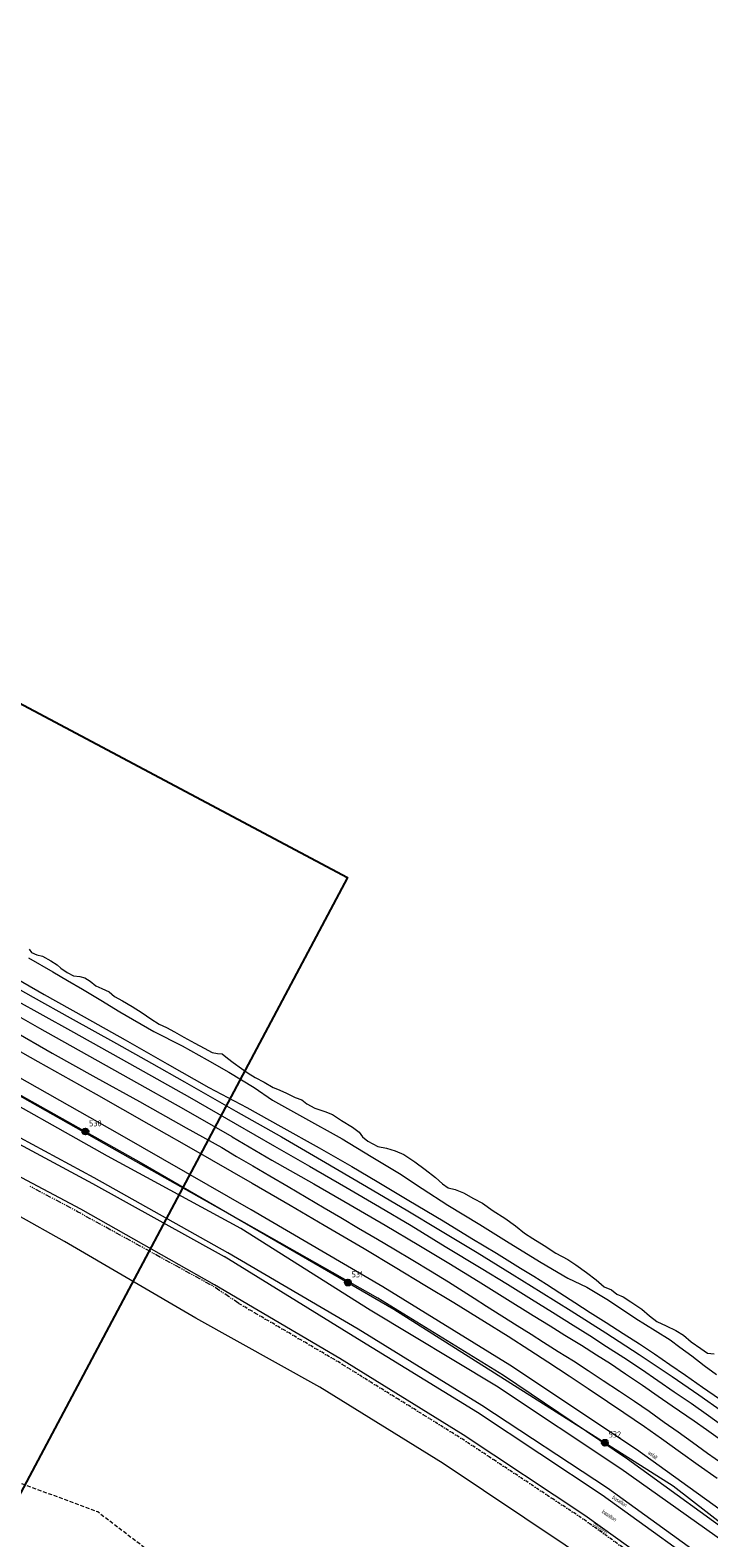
# Model space of a CAD drawing. Header units: metres. Extents: x 69428 to 72581, y 405279 to 408746.
# Tile 37 of 39: x 71620 to 71845, y 407155 to 407653. Entities that reach past the tile are written whole.
import ezdxf
from ezdxf.enums import TextEntityAlignment as Align

# ---------------------------------------------------------------- set-up
doc = ezdxf.new("R2010")
doc.units = ezdxf.units.M
for name, pattern in [('DASHDOT', [1, 0.5, -0.25, 0, -0.25]), ('HIDDEN', [0.375, 0.25, -0.125]), ('PHANTOM2', [1.25, 0.625, -0.125, 0.125, -0.125, 0.125, -0.125])]:
    doc.linetypes.add(name, pattern=pattern)
doc.layers.add('Bladindeling', color=1, linetype='CONTINUOUS', plot=False)
for name, color, linetype, lineweight in [('BS-BINNENKRUINLIJN-KPN', 253, 'CONTINUOUS', 0), ('BS-BINNENTEENLIJN-KPN', 253, 'CONTINUOUS', 0), ('BS-Dijkpaal', 2, 'CONTINUOUS', 25), ('BS-Dijkpaal @ 0.5', 2, 'CONTINUOUS', 25), ('BS-Dijkpaal @ 1', 2, 'CONTINUOUS', 25), ('BS-Dijkpaalnr', 6, 'CONTINUOUS', 25), ('BS-KANT-KREUKELBERM', 35, 'PHANTOM2', 0), ('BS-KANT-VERHARDING', 253, 'CONTINUOUS', 0), ('BS-KRUINLIJN', 253, 'CONTINUOUS', 0), ('BS-OVERIG-KPN', 253, 'CONTINUOUS', 0), ('BS-OVERIGE-TEKSTEN', 253, 'CONTINUOUS', 0), ('BS-PERKOENRIJ-MET-BETONBAND', 213, 'DASHDOT', 0), ('BS-SCHEIDINGSLIJN-TALUDBEKL', 253, 'CONTINUOUS', 0), ('BS-STORTSTEENLIJN', 253, 'CONTINUOUS', 0), ('BS-TUSSENBERM', 253, 'CONTINUOUS', 0), ('BS-WATERLIJN-KPN', 253, 'CONTINUOUS', 0), ('BS-ZANDLIJN', 2, 'HIDDEN', 20), ('THEORETISCHE_NULLIJN', 1, 'CONTINUOUS', 0)]:
    doc.layers.add(name, color=color, linetype=linetype, lineweight=lineweight)
doc.styles.add('ISO', font='ISO')

# ---------------------------------------------------------------- blocks, each defined once
blk = doc.blocks.new('132')
at = {"layer": 'BS-Dijkpaal'}
h = blk.add_hatch(color=256, dxfattribs=at)
h.paths.add_polyline_path([(0, 0), (0, 1, 0.414214), (-1, 0)])
h.paths.add_polyline_path([(1, 0), (0, 0), (0, -1, 0.414214)])
for p, q in [((-1, 0), (1, 0)), ((0, -1), (0, 1))]:
    blk.add_line(p, q, dxfattribs=at)
blk.add_circle((0, 0), 1, dxfattribs=at)
blk = doc.blocks.new('*U85')
at = {"layer": 'BS-Dijkpaal @ 0.5', "xscale": 0.5, "yscale": 0.5, "zscale": 0.5}
blk.add_blockref('132', (71638.73, 407288.935), dxfattribs=at)
at = {"layer": 'BS-Dijkpaal @ 1'}
blk.add_blockref('132', (71638.73, 407288.935), dxfattribs=at)
blk = doc.blocks.new('*U86')
at = {"layer": 'BS-Dijkpaal @ 0.5', "xscale": 0.5, "yscale": 0.5, "zscale": 0.5}
blk.add_blockref('132', (71725.403, 407239.057), dxfattribs=at)
at = {"layer": 'BS-Dijkpaal @ 1'}
blk.add_blockref('132', (71725.403, 407239.057), dxfattribs=at)
blk = doc.blocks.new('*U87')
at = {"layer": 'BS-Dijkpaal @ 0.5', "xscale": 0.5, "yscale": 0.5, "zscale": 0.5}
blk.add_blockref('132', (71810.271, 407186.185), dxfattribs=at)
at = {"layer": 'BS-Dijkpaal @ 1'}
blk.add_blockref('132', (71810.271, 407186.185), dxfattribs=at)

msp = doc.modelspace()

# ---------------------------------------------------------------- linework, layer by layer
at = {"layer": 'Bladindeling'}
msp.add_lwpolyline([(71199.090731, 407652.608205), (71725.327496, 407372.803154), (71597.631231, 407132.641409), (71071.394466, 407412.44646)], close=True, dxfattribs=at)
at = {"layer": 'BS-BINNENKRUINLIJN-KPN'}
for points in [[(71608.059, 407343.95), (71625.075, 407334.196), (71638.296, 407326.812), (71651.809, 407319.256), (71665.726, 407311.34), (71679.479, 407303.463), (71692.051, 407296.829)], [(71614.479, 407322.544), (71627.766, 407314.775), (71642.208, 407306.785), (71656.557, 407298.857), (71672.047, 407290.132), (71683.764, 407283.667)], [(71692.051, 407296.829), (71703.271, 407290.557), (71715.89, 407283.501), (71726.731, 407277.427), (71735.079, 407272.462), (71745.557, 407266.192), (71756.877, 407259.407), (71766.342, 407253.663), (71774.441, 407248.763), (71782.418, 407243.821), (71786.782, 407241.186), (71790.972, 407238.557), (71795.398, 407235.673), (71800.361, 407232.439), (71805.454, 407229.153), (71810.679, 407225.917), (71816.355, 407222.274), (71821.736, 407218.783), (71826.628, 407215.543), (71831.714, 407212.054), (71836.949, 407208.458), (71842.536, 407204.568), (71848.148, 407200.679)], [(71683.764, 407283.667), (71688.624, 407280.741), (71694.051, 407277.595), (71699.65, 407274.296), (71705.641, 407270.775), (71711.652, 407267.296), (71717.581, 407263.789), (71723.034, 407260.578), (71728.927, 407257.041), (71735.166, 407253.359), (71740.584, 407250.215), (71746.873, 407246.461), (71752.671, 407242.976), (71758.645, 407239.345), (71762.314, 407237.03), (71767.087, 407233.945), (71771.163, 407231.235), (71776.261, 407228.063), (71781.355, 407224.893), (71785.933, 407221.978), (71789.983, 407219.418), (71794.855, 407216.351), (71799.898, 407213.202), (71804.776, 407210.044), (71809.752, 407206.765), (71815.101, 407203.185), (71820.011, 407199.892), (71824.851, 407196.557), (71829.891, 407193.003), (71834.428, 407189.787), (71839.218, 407186.395), (71844.214, 407182.765), (71849.227, 407179.186)]]:
    msp.add_lwpolyline(points, dxfattribs=at)
at = {"layer": 'BS-BINNENTEENLIJN-KPN'}
for points in [[(71619.895, 407346.31), (71627.982, 407341.665), (71632.774, 407338.844), (71637.741, 407335.934), (71643.823, 407332.347), (71650.105, 407328.498), (71661.351, 407322.014), (71670.642, 407317.226), (71678.896, 407312.63), (71686.093, 407308.523), (71694.48, 407303.443), (71700.519, 407299.342)], [(71687.225, 407287.164), (71671.262, 407296.294), (71653.922, 407306.018), (71639.197, 407314.258), (71623.632, 407322.935), (71610.541, 407330.445)], [(71700.519, 407299.342), (71710.467, 407293.76), (71723.517, 407286.479), (71733.134, 407280.719), (71742.483, 407275.119), (71749.975, 407270.161), (71758.468, 407264.654), (71768.963, 407258.221), (71778.72, 407252.127), (71789.221, 407245.739), (71798.02, 407240.556), (71804.282, 407237.53), (71811.523, 407233.223), (71820.514, 407227.241), (71826.905, 407223.222), (71831.797, 407220.125), (71835.051, 407217.692), (71839.039, 407214.844), (71843.01, 407211.678), (71847.118, 407208.689)], [(71687.225, 407287.164), (71700.248, 407279.521), (71714.112, 407271.708), (71726.129, 407264.707), (71737.681, 407258.042), (71748.824, 407251.453), (71758.735, 407245.475), (71768.482, 407239.561), (71777.286, 407233.997), (71786.625, 407228.211), (71792.157, 407224.782), (71797.042, 407221.669), (71802.509, 407218.342), (71807.496, 407215.157), (71812.098, 407212.291), (71817.113, 407208.974), (71822.69, 407205.177), (71827.85, 407201.584), (71832.471, 407198.379), (71839.75, 407193.378), (71843.867, 407190.546), (71848.49, 407187.222)]]:
    msp.add_lwpolyline(points, dxfattribs=at)
at = {"layer": 'BS-KANT-KREUKELBERM', "ltscale": 3, "flags": 128}
msp.add_lwpolyline([(71689.409342, 407232.181827), (71681.06781, 407237.759376), (71636.12692, 407262.469349), (71620.491663, 407270.832792)], dxfattribs=at)
at = {"layer": 'BS-KANT-VERHARDING'}
msp.add_lwpolyline([(71860.899229, 407154.987204), (71820.745731, 407183.91755), (71778.84518, 407211.766567), (71736.898131, 407237.677069), (71693.481902, 407263.099072), (71650.119587, 407287.931699), (71606.260399, 407312.691892), (71562.632068, 407336.697644), (71518.960806, 407360.389146), (71475.182216, 407383.276694), (71429.647887, 407405.969777), (71385.391242, 407427.320583), (71340.051919, 407449.659042), (71314.744492, 407462.743312), (71305.904768, 407466.773282), (71291.299271, 407471.534036), (71276.229929, 407479.532803), (71263.92568, 407487.842626)], dxfattribs=at)
at = {"layer": 'BS-KRUINLIJN'}
msp.add_lwpolyline([(71858.171834, 407151.44715), (71817.773172, 407180.719721), (71776.752539, 407208.341092), (71735.306013, 407233.950998), (71691.149995, 407258.883335), (71647.54525, 407283.474634), (71603.469327, 407308.277667), (71560.570728, 407333.029605), (71516.394534, 407356.034894), (71472.982356, 407379.29647), (71425.236928, 407401.819494), (71383.202885, 407423.40605), (71337.352459, 407445.303826), (71301.82658, 407463.779997), (71293.556144, 407467.316247), (71280.978865, 407472.681074), (71265.068713, 407473.403381)], dxfattribs=at)
at = {"layer": 'BS-OVERIG-KPN'}
for points in [[(71607.681, 407341.059), (71621.455, 407333.35), (71633.696, 407326.426), (71648.994, 407318.023), (71660.584, 407311.504), (71671.404, 407305.341), (71688.448, 407295.643)], [(71615.554, 407332.461), (71633.795, 407322.307), (71653.259, 407311.4), (71673.084, 407300.252), (71688.212, 407291.567)], [(71602.862, 407323.349), (71622.983, 407312.054), (71642.277, 407301.236), (71659.667, 407291.41), (71671.295, 407284.737), (71680.356, 407279.608)], [(71688.448, 407295.643), (71703.45, 407287.144), (71716.685, 407279.427), (71731.51, 407270.814), (71745.225, 407262.74), (71755.484, 407256.606), (71768.144, 407248.94), (71779.666, 407241.889), (71789.288, 407235.942), (71799.184, 407229.699), (71810.6, 407222.484), (71821.649, 407215.361), (71832.458, 407208.051), (71841.339, 407201.964), (71849.09, 407196.439)], [(71688.212, 407291.567), (71701.224, 407284.074), (71712.773, 407277.462), (71724.775, 407270.518), (71735.842, 407264.06), (71746.255, 407257.857), (71757.564, 407250.978), (71769.371, 407243.861), (71778.108, 407238.512), (71786.014, 407233.57), (71792.991, 407229.299), (71799.846, 407225.001), (71805.251, 407221.565), (71810.858, 407217.919), (71816.5, 407214.315), (71822.314, 407210.487), (71827.722, 407206.769), (71833.109, 407203.035), (71838.722, 407199.197), (71844.461, 407195.142), (71852.022, 407189.721)], [(71680.356, 407279.608), (71693.802, 407271.872), (71706.316, 407264.631), (71717.601, 407258.049), (71730.838, 407250.278), (71741.035, 407244.179), (71750.873, 407238.242), (71760.449, 407232.46), (71770.547, 407226.221), (71778.301, 407221.331), (71785.455, 407216.786), (71791.466, 407212.899), (71798.499, 407208.277), (71804.751, 407204.112)], [(71804.751, 407204.112), (71811.117, 407199.805), (71816.567, 407196.118), (71823.341, 407191.512), (71828.936, 407187.548), (71835.235, 407183.04), (71841.122, 407178.849), (71847.364, 407174.447)]]:
    msp.add_lwpolyline(points, dxfattribs=at)
at = {"layer": 'BS-PERKOENRIJ-MET-BETONBAND', "ltscale": 2, "flags": 128}
msp.add_lwpolyline([(71958.673446, 407034.237823), (71918.513847, 407071.077886), (71878.50817, 407104.600325), (71841.972121, 407133.042911), (71803.046697, 407161.0397), (71762.947118, 407187.575728), (71721.973705, 407213.030486), (71689.399212, 407232.164582)], dxfattribs=at)
at = {"layer": 'BS-SCHEIDINGSLIJN-TALUDBEKL'}
for points in [[(71852.085296, 407141.56017), (71811.175607, 407171.175184), (71769.630758, 407198.498051), (71728.750097, 407223.688004), (71685.786629, 407248.923109), (71641.642308, 407273.690311), (71596.728901, 407297.815399), (71553.303373, 407320.798745), (71532.500354, 407331.714104), (71531.271168, 407332.359059), (71530.205753, 407332.923236), (71509.406462, 407343.878072), (71466.27001, 407366.719196), (71456.296417, 407372.077807), (71422.587036, 407389.924385), (71376.945517, 407414.103289), (71368.112289, 407418.812421), (71333.328651, 407437.128665), (71300.005539, 407454.813291), (71292.779292, 407458.634694), (71291.912346, 407459.076036)], [(71290.304457, 407456.036461), (71291.089193, 407455.564551), (71300.175173, 407450.736405), (71331.569365, 407434.087545), (71366.513513, 407415.708795), (71376.622552, 407410.320134), (71420.656026, 407386.989859), (71454.628418, 407368.979887), (71464.794431, 407363.560131), (71508.360647, 407340.506827), (71528.600997, 407329.824755), (71529.855068, 407329.166374), (71553.083619, 407318.047711), (71596.575962, 407295.66757), (71641.072995, 407271.774548), (71684.546789, 407247.658675)], [(72086.699547, 406892.860601), (72055.452914, 406932.830784), (72026.153397, 406966.200025), (71990.36796, 407004.126581), (71959.516518, 407035.191233), (71919.296144, 407072.086967), (71879.121603, 407105.730095), (71842.602299, 407134.177089), (71803.62728, 407162.202155), (71763.437479, 407188.830544), (71722.785662, 407214.042674), (71681.322955, 407238.359214), (71637.202901, 407263.269814), (71591.099548, 407287.693361), (71547.263499, 407309.206601), (71524.642349, 407319.222703)], [(72122.986002, 406860.022547), (72092.97618, 406900.602093), (72062.206982, 406939.61655), (72030.306647, 406976.089402), (71997.16073, 407010.831855), (71962.527273, 407045.1657), (71925.234111, 407078.606796), (71889.046069, 407110.051051), (71849.967127, 407139.537857), (71809.36104, 407168.830728), (71768.245866, 407196.157225), (71727.119373, 407221.400838), (71684.546789, 407247.658675)]]:
    msp.add_lwpolyline(points, dxfattribs=at)
at = {"layer": 'BS-STORTSTEENLIJN', "flags": 128}
msp.add_lwpolyline([(71872.429242, 407096.875939), (71835.917103, 407125.040005), (71797.202856, 407152.353218), (71756.833457, 407179.279074), (71716.096028, 407204.498836), (71675.19318, 407227.356247), (71631.882073, 407252.622607), (71585.841032, 407278.336301), (71542.674015, 407298.214627), (71518.64404, 407309.838774), (71497.2421, 407321.287082), (71454.95249, 407343.081921), (71443.623049, 407348.539987), (71410.932801, 407366.054317), (71355.570701, 407394.466036), (71324.26918, 407409.967465), (71284.301216, 407431.818527), (71280.536564, 407435.93673), (71266.462274, 407437.850001), (71257.794668, 407436.986555)], dxfattribs=at)
at = {"layer": 'BS-TUSSENBERM'}
msp.add_lwpolyline([(71856.086584, 407148.802144), (71815.491652, 407177.582584), (71774.457378, 407204.844636), (71732.745962, 407229.940042), (71690.056301, 407256.867641), (71645.989293, 407280.817886), (71601.811087, 407305.679819), (71558.39873, 407329.635793), (71514.405489, 407353.096598), (71471.290552, 407375.467913), (71424.335579, 407399.049279), (71381.158847, 407420.43039), (71336.295591, 407442.712073), (71300.301354, 407460.890928), (71292.896968, 407464.254884), (71279.877928, 407469.052903), (71265.16259, 407470.160522), (71249.644946, 407466.861487)], dxfattribs=at)
at = {"layer": 'BS-WATERLIJN-KPN'}
for points in [[(71620.145, 407349.14), (71620.976, 407348.025), (71622.701, 407347.236), (71624.569, 407346.872), (71627.346, 407345.338), (71629.411, 407344.015), (71630.659, 407342.845), (71632.68, 407341.395), (71634.769, 407340.384), (71636.838, 407340.125), (71638.583, 407339.737), (71640.292, 407338.533), (71642.215, 407337.087), (71644.18, 407336.194), (71646.585, 407335.086), (71648.355, 407333.546), (71650.955, 407332.041), (71654.228, 407330.178), (71657.467, 407328.095), (71660.307, 407326.128), (71663.055, 407324.418), (71665.499, 407323.322), (71668.108, 407321.816), (71671.232, 407320.129), (71674.917, 407318.105), (71677.96, 407316.46), (71680.607, 407314.993), (71682.351, 407314.661), (71683.856, 407314.599), (71685.694, 407313.163), (71687.502, 407311.682), (71690.273, 407309.783), (71692.528, 407308.169), (71694.754, 407306.772), (71697.81, 407305.183), (71700.71, 407303.506)], [(71700.71, 407303.506), (71702.165, 407302.936), (71704.963, 407301.662), (71708.009, 407300.12), (71710.249, 407299.437), (71711.846, 407298.048), (71714.516, 407296.651), (71717.777, 407295.568), (71720.313, 407294.577), (71723.313, 407292.62), (71726.883, 407290.416), (71729.145, 407288.687), (71730.191, 407287.14), (71732.026, 407285.714), (71735.343, 407284.016), (71738.154, 407283.491), (71740.996, 407282.579), (71743.914, 407281.388), (71747.554, 407278.961), (71750.918, 407276.409), (71754.387, 407273.741), (71756.623, 407271.66), (71758.484, 407270.292), (71760.846, 407269.838), (71763.554, 407268.638), (71766.868, 407266.834), (71769.88, 407265.266), (71773.392, 407262.787), (71777.198, 407260.299), (71780.76, 407257.82), (71783.76, 407255.394), (71786.496, 407253.609), (71790.24, 407251.256), (71794.09, 407248.802), (71798.025, 407246.624), (71800.665, 407244.897), (71804.19, 407242.358), (71807.367, 407239.939), (71810.085, 407237.668), (71812.512, 407236.703), (71814.264, 407235.204), (71816.291, 407234.3), (71818.872, 407232.655), (71822.442, 407230.329), (71825.039, 407228.082), (71827.401, 407226.216), (71830.472, 407224.744), (71833.65, 407223.215), (71836.192, 407221.68), (71838.797, 407219.474), (71841.907, 407217.275), (71844.186, 407215.728), (71846.417, 407215.478)]]:
    msp.add_lwpolyline(points, dxfattribs=at)
at = {"layer": 'BS-ZANDLIJN', "ltscale": 5, "flags": 128}
msp.add_lwpolyline([(70582.100819, 407400.567413), (70596.337839, 407352.250134), (70620.018738, 407332.028303), (70675.182814, 407295.620599), (70728.946775, 407262.152442), (70766.845938, 407235.730224), (70819.728529, 407195.216155), (70889.320686, 407145.169069), (70934.272199, 407124.206823), (70989.215939, 407120.178466), (71042.0985, 407113.132541), (71084.404578, 407098.159947), (71133.761654, 407071.73773), (71195.457984, 407066.453289), (71287.121109, 407101.682917), (71354.987096, 407138.674016), (71421.971682, 407173.903644), (71491.600412, 407201.206604), (71529.55526, 407206.084466), (71576.212538, 407187.995495), (71642.816586, 407163.425063), (71713.634531, 407109.244176), (71698.263922, 406982.480993), (71689.388909, 406964.743597), (71692.347235, 406944.049968), (71695.305579, 406930.254219), (71663.749979, 406889.852366), (71608.527648, 406868.173332), (71565.138692, 406837.625592), (71533.583093, 406808.063265), (71493.152462, 406788.35505), (71449.763488, 406781.457171), (71395.527284, 406789.340455), (71330.44385, 406793.282101), (71281.138206, 406792.296688), (71264.374289, 406772.588473), (71305.791028, 406757.807309), (71330.44385, 406737.11368), (71368.902245, 406705.580535), (71452.673909, 406640.24421), (71514.321007, 406594.538588), (71589.888429, 406552.80737), (71695.285104, 406497.165747), (71838.113885, 406446.156474), (71965.225388, 406415.4481), (72053.22565, 406397.302232), (72143.709169, 406374.038807), (72216.434459, 406326.690896), (72235.166724, 406279.342986), (72242.880026, 406219.882825), (72195.498392, 406133.995924), (72159.135738, 406127.389245), (72129.384476, 406145.007067), (72054.455383, 406170.332691), (71961.895918, 406194.5572), (71860.521259, 406237.500655), (71798.814949, 406268.331852), (71738.210532, 406294.758584), (71694.134612, 406315.679754)], dxfattribs=at)
at = {"layer": 'THEORETISCHE_NULLIJN'}
msp.add_lwpolyline([(71260.416, 407472.032), (71276.912, 407472.352), (71295.648, 407466.656), (71326.984, 407451.584), (71372.64, 407428.832), (71418.624, 407406.016), (71448.856, 407391.616), (71572.256, 407326.176), (71657.192, 407278.592), (71740.616, 407230.24), (71832.8, 407171.936), (71915.32, 407108), (71959.776, 407067.52), (72000, 407029.152), (72015.704, 407014.176), (72028.688, 407000), (72063.528, 406961.952), (72124.4, 406885.984), (72161.056, 406833.856)], dxfattribs=at)
msp.add_lwpolyline([(71260.416, 407472.032), (71276.912, 407472.352), (71295.648, 407466.656), (71326.984, 407451.584), (71372.64, 407428.832), (71418.624, 407406.016), (71448.856, 407391.616), (71572.256, 407326.176), (71657.192, 407278.592), (71740.616, 407230.24), (71832.8, 407171.936), (71915.32, 407108), (71959.776, 407067.52), (72000, 407029.152), (72015.704, 407014.176), (72028.688, 407000), (72063.528, 406961.952), (72124.4, 406885.984), (72161.056, 406833.856)], dxfattribs=at)

# ---------------------------------------------------------------- block references
at = {"layer": 'BS-Dijkpaal'}
for name in ['*U85', '*U86', '*U87']:
    msp.add_blockref(name, (0, 0), dxfattribs=at)

# ---------------------------------------------------------------- texts
at = {"layer": 'BS-Dijkpaalnr', "char_height": 2, "width": 9.44080876, "attachment_point": 7, "style": 'ISO'}
for s, insert in [(' 530{\\Fisocp|c0;\\P\\H0.2x; }', (71638.73, 407288.935)), (' 531{\\Fisocp|c0;\\P\\H0.2x; }', (71725.403, 407239.057)), (' 532{\\Fisocp|c0;\\P\\H0.2x; }', (71810.271, 407186.185))]:
    msp.add_mtext(s, dxfattribs=dict(at, insert=insert))
at = {"layer": 'BS-OVERIGE-TEKSTEN', "width": 0.68}
for s, rotation, p in [('asfalt', 324.228151, (71826.128273, 407182.098205)), ('basalton', 326.390725, (71815.177725, 407166.873076)), ('basalton', 326.473425, (71811.757952, 407162.118384)), ('basalton', 326.506238, (71808.770421, 407157.964661))]:
    msp.add_text(s, height=1.25, rotation=rotation, dxfattribs=at).set_placement(p, align=Align.MIDDLE)

doc.saveas('drawing.dxf')
